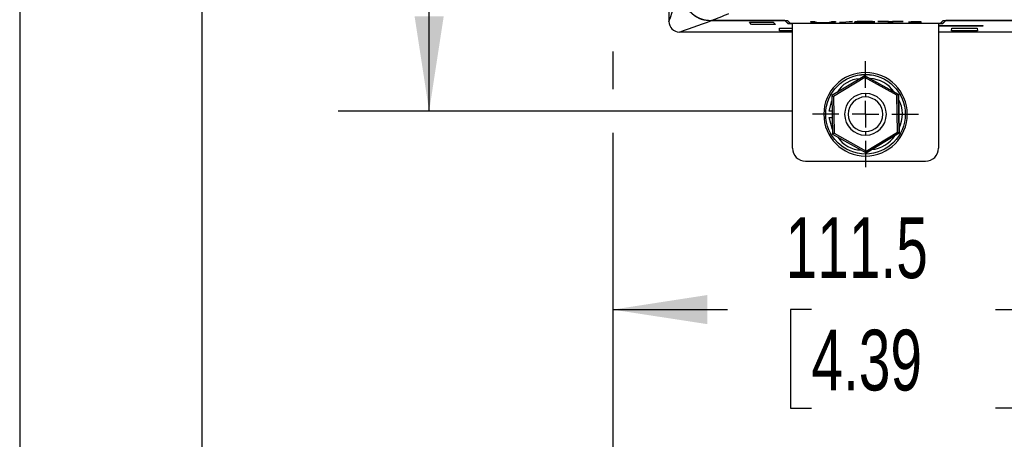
# Model space of a CAD drawing. Header units: millimetres. Extents: x 0 to 1537, y 0 to 1187.
# Tile 2 of 44: x 0 to 189, y 222 to 303. Entities that reach past the tile are written whole.
import ezdxf

# ---------------------------------------------------------------- set-up
doc = ezdxf.new("R2010")
doc.units = ezdxf.units.MM
doc.header["$LTSCALE"] = 5.5
doc.linetypes.add('CENTERX2', pattern=[20.32, 12.7, -2.54, 2.54, -2.54])
doc.layers.add('CENTER', color=40, linetype='CENTERX2')
doc.layers.add('DIMENSIONS', color=140, linetype='Continuous', lineweight=25)
doc.layers.add('TEXT', color=140, linetype='Continuous', lineweight=25)
doc.styles.add('SLDTEXTSTYLE0', font='TXT', dxfattribs={"width": 0.7})
doc.dimstyles.new('SLDDIMSTYLE0', dxfattribs={"dimtxt": 11.869043, "dimasz": 18.161, "dimexe": 0, "dimexo": 0.0625, "dimgap": 2.967261, "dimtad": 0, "dimtih": 1, "dimtoh": 1, "dimrnd": 1e-09, "dimzin": 12, "dimdsep": 46, "dimtxsty": 'SLDTEXTSTYLE0', "dimsah": 1, "dimcen": 0.09, "dimadec": 0, "dimazin": 3, "dimtfac": 1, "dimtofl": 0, "dimtmove": 0, "dimatfit": 3, "dimfxl": 0, "dimfrac": 2, "dimtolj": 1, "dimtzin": 12, "dimarcsym": 0})
doc.dimstyles.new('SLDDIMSTYLE1', dxfattribs={"dimtxt": 11.869043, "dimasz": 18.161, "dimexe": 0, "dimexo": 0.0625, "dimgap": 2.967261, "dimtad": 0, "dimtih": 1, "dimtoh": 1, "dimrnd": 1e-09, "dimzin": 4, "dimdsep": 46, "dimtxsty": 'SLDTEXTSTYLE0', "dimsah": 1, "dimcen": 0.09, "dimadec": 0, "dimazin": 1, "dimtfac": 1, "dimtofl": 0, "dimtmove": 0, "dimatfit": 3, "dimfxl": 0, "dimfrac": 2, "dimtolj": 1, "dimtzin": 12, "dimarcsym": 0})

# ---------------------------------------------------------------- blocks, each defined once
blk = doc.blocks.new('_D')
at = {"layer": 'DIMENSIONS'}
for p, q in [((144.98, 542.69), (61.06, 542.69)), ((78.52, 542.69), (78.52, 435.51)), ((55.95, 413.99), (51.96, 413.99)), ((51.96, 413.99), (51.96, 395.13)), ((101.09, 413.99), (105.08, 413.99)), ((105.08, 413.99), (105.08, 395.13)), ((51.96, 395.13), (55.95, 395.13)), ((105.08, 395.13), (101.09, 395.13)), ((78.52, 285.29), (78.52, 392.47)), ((148.22, 285.29), (61.06, 285.29))]:
    blk.add_line(p, q, dxfattribs=at)
for points in [[(78.52, 542.69), (75.73, 524.53), (81.31, 524.53)], [(78.52, 285.29), (81.31, 303.45), (75.73, 303.45)]]:
    blk.add_solid(points, dxfattribs=at)
at = {"layer": 'DIMENSIONS', "char_height": 11.642, "attachment_point": 1, "style": 'SLDTEXTSTYLE0'}
for s, insert in [('257.4', (55.95, 431.66)), ('10.13', (55.95, 410.14))]:
    blk.add_mtext(s, dxfattribs=dict(at, insert=insert))
blk = doc.blocks.new('_D_4')
at = {"layer": 'DIMENSIONS'}
for p, q in [((113.71, 296.71), (113.71, 289.48)), ((336.71, 296.71), (336.71, 292.88)), ((336.71, 284.5), (336.71, 159.78)), ((113.71, 281.1), (113.71, 159.78)), ((113.71, 177.24), (191.5, 177.24)), ((207.58, 177.24), (203.59, 177.24)), ((203.59, 177.24), (203.59, 158.37)), ((242.85, 177.24), (246.84, 177.24)), ((246.84, 177.24), (246.84, 158.37)), ((336.71, 177.24), (258.93, 177.24)), ((203.59, 158.37), (207.58, 158.37)), ((246.84, 158.37), (242.85, 158.37))]:
    blk.add_line(p, q, dxfattribs=at)
for points in [[(113.71, 177.24), (131.88, 174.44), (131.88, 180.03)], [(336.71, 177.24), (318.55, 180.03), (318.55, 174.44)]]:
    blk.add_solid(points, dxfattribs=at)
at = {"layer": 'DIMENSIONS', "char_height": 11.642, "attachment_point": 1, "style": 'SLDTEXTSTYLE0'}
for s, insert in [('223.0', (202.64, 194.9)), ('8.78', (207.58, 173.38))]:
    blk.add_mtext(s, dxfattribs=dict(at, insert=insert))
blk = doc.blocks.new('_D_8')
at = {"layer": 'DIMENSIONS'}
for p, q in [((113.71, 296.71), (113.71, 289.48)), ((113.71, 281.1), (113.71, 229.8)), ((225.18, 267.54), (225.18, 229.8)), ((113.71, 247.26), (135.73, 247.26)), ((151.81, 247.26), (147.82, 247.26)), ((147.82, 247.26), (147.82, 228.4)), ((187.08, 247.26), (191.07, 247.26)), ((191.07, 247.26), (191.07, 228.4)), ((225.18, 247.26), (203.16, 247.26)), ((147.82, 228.4), (151.81, 228.4)), ((191.07, 228.4), (187.08, 228.4))]:
    blk.add_line(p, q, dxfattribs=at)
for points in [[(113.71, 247.26), (131.88, 244.47), (131.88, 250.06)], [(225.18, 247.26), (207.01, 250.06), (207.01, 244.47)]]:
    blk.add_solid(points, dxfattribs=at)
at = {"layer": 'DIMENSIONS', "char_height": 11.642, "attachment_point": 1, "style": 'SLDTEXTSTYLE0'}
for s, insert in [('111.5', (146.87, 264.93)), ('4.39', (151.81, 243.41))]:
    blk.add_mtext(s, dxfattribs=dict(at, insert=insert))
blk = doc.blocks.new('SW_CENTERMARKSYMBOL_6')
at = {"layer": 'CENTER', "color": 0}
for p, q in [((0, 5.08), (0, 10.17)), ((0, 0), (0, 2.54)), ((-5.08, 0), (-10.17, 0)), ((0, 0), (-2.54, 0)), ((0, 0), (0, -2.54)), ((0, 0), (2.54, 0)), ((5.08, 0), (10.17, 0)), ((0, -5.08), (0, -10.17))]:
    blk.add_line(p, q, dxfattribs=at)

msp = doc.modelspace()

# ---------------------------------------------------------------- linework, layer by layer
at = {"color": 7, "linetype": 'Continuous'}
msp.add_line((0.014, 1187.465), (0.014, 0.015), dxfattribs=at)
for p, q in [((124.49, 330.442), (124.49, 302.442)), ((132.673, 302.673), (132.679, 302.678)), ((132.673, 302.673), (146.72, 302.673)), ((132.679, 302.673), (147.228, 302.673)), ((146.72, 302.668), (132.686, 302.668)), ((139.95, 302.308), (144.456, 302.308)), ((140.349, 301.897), (139.95, 302.308)), ((140.349, 301.902), (139.955, 302.308)), ((144.456, 302.308), (144.898, 301.897)), ((146.72, 302.673), (146.72, 302.668)), ((146.72, 302.673), (147.351, 302.05)), ((147.351, 302.045), (146.72, 302.668)), ((147.228, 302.673), (147.761, 302.147)), ((147.761, 302.147), (176.541, 302.147)), ((148.184, 302.142), (176.184, 302.142)), ((148.184, 278.192), (148.184, 302.142)), ((151.687, 302.473), (152.455, 302.473)), ((151.687, 302.473), (151.687, 302.468)), ((151.691, 302.356), (151.687, 302.468)), ((151.687, 302.468), (152.455, 302.468)), ((152.455, 302.473), (152.454, 302.361)), ((152.455, 302.468), (152.454, 302.356)), ((152.454, 302.361), (152.454, 302.356)), ((152.455, 302.473), (152.455, 302.468)), ((154.008, 302.293), (154.008, 302.298)), ((155.653, 302.473), (156.421, 302.473)), ((155.653, 302.473), (155.653, 302.468)), ((155.653, 302.468), (156.421, 302.468)), ((155.657, 302.356), (155.653, 302.468)), ((156.421, 302.468), (156.419, 302.356)), ((156.42, 302.361), (156.419, 302.356)), ((156.421, 302.473), (156.42, 302.361)), ((156.421, 302.473), (156.421, 302.468)), ((157.222, 302.276), (159.072, 302.476)), ((157.222, 302.271), (159.072, 302.471)), ((157.222, 302.276), (157.222, 302.271)), ((157.8, 302.271), (157.222, 302.271)), ((159.661, 302.471), (157.8, 302.271)), ((159.072, 302.476), (159.661, 302.476)), ((159.072, 302.476), (159.072, 302.471)), ((159.072, 302.471), (159.661, 302.471)), ((159.661, 302.471), (159.661, 302.476)), ((160.013, 302.278), (160.013, 302.273)), ((163.963, 302.273), (160.013, 302.273)), ((160.105, 302.417), (160.105, 302.412)), ((160.87, 302.41), (160.105, 302.412)), ((161.057, 302.296), (163.963, 302.296)), ((161.174, 302.301), (163.964, 302.301)), ((161.535, 302.35), (161.535, 302.345)), ((162.082, 302.476), (162.082, 302.471)), ((163.964, 302.301), (163.963, 302.278)), ((163.964, 302.301), (163.963, 302.296)), ((163.963, 302.296), (163.963, 302.273)), ((163.963, 302.278), (163.963, 302.273)), ((163.965, 302.421), (163.965, 302.416)), ((164.552, 302.473), (169.383, 302.473)), ((164.552, 302.473), (164.552, 302.468)), ((164.552, 302.468), (169.383, 302.468)), ((164.553, 302.445), (164.552, 302.468)), ((166.584, 302.445), (164.553, 302.445)), ((166.591, 302.273), (166.584, 302.445)), ((167.349, 302.273), (166.591, 302.273)), ((167.351, 302.445), (167.349, 302.278)), ((167.351, 302.445), (167.349, 302.273)), ((167.349, 302.278), (167.349, 302.273)), ((169.382, 302.445), (167.351, 302.445)), ((169.383, 302.473), (169.382, 302.45)), ((169.383, 302.468), (169.382, 302.445)), ((169.382, 302.45), (169.382, 302.445)), ((169.383, 302.473), (169.383, 302.468)), ((170.454, 302.425), (170.454, 302.42)), ((170.455, 302.397), (170.454, 302.42)), ((172.007, 302.273), (172.001, 302.428)), ((172.766, 302.273), (172.007, 302.273)), ((172.271, 302.476), (172.768, 302.476)), ((172.271, 302.471), (172.271, 302.476)), ((172.271, 302.471), (172.768, 302.471)), ((172.768, 302.476), (172.766, 302.278)), ((172.768, 302.471), (172.766, 302.273)), ((172.766, 302.278), (172.766, 302.273)), ((172.768, 302.476), (172.768, 302.471)), ((176.185, 302.058), (176.184, 302.142)), ((176.184, 302.142), (176.184, 278.192)), ((176.185, 302.058), (176.185, 278.192)), ((176.541, 302.147), (177.061, 302.673)), ((176.951, 302.05), (177.566, 302.673)), ((177.566, 302.668), (176.951, 302.045)), ((177.061, 302.673), (210.228, 302.673)), ((209.72, 302.673), (177.566, 302.673)), ((177.566, 302.668), (177.566, 302.673)), ((209.72, 302.668), (177.566, 302.668)), ((148.184, 300.442), (126.489, 300.442)), ((144.893, 301.902), (140.349, 301.902)), ((140.349, 301.902), (140.349, 301.897)), ((144.898, 301.897), (140.349, 301.897)), ((145.687, 300.691), (145.712, 301.214)), ((145.687, 300.697), (145.712, 301.214)), ((148.184, 300.697), (145.687, 300.697)), ((145.687, 300.697), (145.687, 300.691)), ((148.184, 300.691), (145.687, 300.691)), ((145.712, 301.214), (148.184, 301.214)), ((148.184, 302.05), (147.351, 302.05)), ((147.351, 302.045), (147.351, 302.05)), ((148.184, 302.045), (147.351, 302.045)), ((176.951, 302.05), (176.185, 302.05)), ((176.951, 302.045), (176.185, 302.045)), ((176.185, 301.68), (184.654, 301.68)), ((184.656, 301.563), (176.185, 301.563)), ((184.656, 301.557), (176.185, 301.557)), ((211.184, 300.442), (176.185, 300.442)), ((176.951, 302.05), (176.951, 302.045)), ((178.687, 300.691), (178.712, 301.214)), ((178.687, 300.697), (178.712, 301.214)), ((183.656, 300.697), (178.687, 300.697)), ((178.687, 300.697), (178.687, 300.691)), ((183.657, 300.691), (178.687, 300.691)), ((178.712, 301.214), (183.618, 301.214)), ((183.618, 301.214), (183.657, 300.691)), ((184.654, 301.68), (184.656, 301.557)), ((184.654, 301.68), (184.656, 301.563)), ((184.656, 301.563), (184.656, 301.557)), ((162.184, 292.692), (162.184, 292.692)), ((162.052, 292.081), (155.718, 288.275)), ((162.058, 291.735), (156.021, 288.107)), ((168.516, 288.498), (162.052, 292.081)), ((162.052, 292.081), (162.054, 292.081)), ((162.054, 292.081), (168.518, 288.498)), ((168.219, 288.32), (162.058, 291.735)), ((162.184, 292.312), (162.183, 292.312)), ((155.209, 285.292), (155.736, 287.236)), ((155.718, 288.275), (155.846, 280.886)), ((156.021, 288.107), (156.143, 281.065)), ((162.176, 288.692), (162.176, 288.002)), ((162.181, 288.692), (162.176, 288.692)), ((168.341, 281.277), (168.219, 288.32)), ((168.644, 281.109), (168.516, 288.498)), ((168.518, 288.498), (168.516, 288.498)), ((168.518, 288.498), (168.646, 281.109)), ((155.77, 285.292), (155.209, 285.292)), ((155.83, 281.8), (155.209, 284.092)), ((155.209, 284.092), (155.791, 284.092)), ((162.176, 281.383), (162.176, 280.692)), ((155.846, 280.886), (162.31, 277.303)), ((156.143, 281.065), (162.304, 277.649)), ((162.176, 280.692), (162.181, 280.692)), ((162.304, 277.649), (168.341, 281.277)), ((162.31, 277.303), (168.644, 281.109)), ((168.646, 281.109), (162.312, 277.303)), ((168.646, 281.109), (168.644, 281.109)), ((176.185, 278.192), (176.184, 278.192)), ((150.684, 275.692), (173.684, 275.692)), ((162.183, 277.072), (162.184, 277.072)), ((162.184, 276.692), (162.184, 276.692)), ((162.312, 277.303), (162.31, 277.303)), ((173.684, 275.692), (173.685, 275.692))]:
    msp.add_line(p, q)
at = {"flags": 128}
for points in [[(124.49, 302.442), (124.801, 303.218), (125.118, 304.224), (125.432, 305.114), (125.746, 306.004), (126.06, 306.894), (126.376, 307.899), (126.688, 308.666)], [(126.489, 300.442), (127.262, 300.757), (128.264, 301.078), (129.149, 301.396), (130.035, 301.714), (130.921, 302.032), (131.914, 302.35), (132.686, 302.668)]]:
    msp.add_lwpolyline(points, dxfattribs=at)
at = {"color": 179, "linetype": 'Continuous', "lineweight": 18}
msp.add_circle((162.176, 284.692), 7.627, dxfattribs=at)
msp.add_circle((162.183, 284.692), 7.62)
for centre, radius, start, end in [((132.678, 308.671), 5.997, 179.99418, 270.00581), ((132.341, 307.685), 5.029, 227.36341, 273.92433), ((86.783, 422.862), 128.653, 290.89996, 292.47779), ((126.489, 302.441), 1.999, 179.99429, 270.00571), ((153.276, 313.397), 11.154, 261.8306, 274.06553), ((153.609, 311.717), 9.427, 262.96163, 272.42457), ((153.527, 309.685), 7.408, 261.66688, 273.71946), ((154.542, 309.987), 7.708, 266.02775, 278.31985), ((154.559, 309.529), 7.257, 265.64391, 278.70358), ((154.676, 317.98), 15.721, 267.77869, 276.36582), ((161.355, 290.035), 12.317, 89.16462, 96.25776), ((161.357, 290.003), 12.344, 89.1723, 96.24975), ((161.683, 282.378), 20.102, 88.86158, 94.50356), ((161.682, 282.4), 20.075, 88.85792, 94.50709), ((161.702, 295.4), 7.059, 87.14408, 96.77217), ((163.516, 245.312), 57.037, 91.30844, 92.47135), ((161.604, 320.266), 17.916, 269.77865, 275.10838), ((161.604, 320.261), 17.916, 269.77863, 275.10846), ((162.294, 291.249), 11.204, 85.36396, 91.22789), ((162.63, 288.855), 13.631, 84.37736, 92.30137), ((162.63, 288.851), 13.631, 84.37741, 92.3013), ((162.309, 319.013), 16.68, 269.67291, 275.6976), ((169.835, 357.241), 54.82, 270.64697, 272.54671), ((169.834, 357.273), 54.857, 270.64763, 272.54603), ((169.346, 397.926), 95.535, 270.66496, 271.59263), ((162.184, 284.692), 8, 90, 270), ((162.184, 284.692), 8, 270, 90), ((162.184, 284.692), 8, 270, 90), ((161.292, 286.219), 5.277, 92.41512, 149.57941), ((476.092, 297.284), 314.082, 180.94922, 181.01242), ((162.742, 285.497), 6.037, 34.97836, 87.01617), ((162.176, 284.692), 4, 90, 270), ((162.176, 284.692), 3.309, 90, 270), ((162.176, 284.692), 4, 270, 90), ((162.176, 284.692), 3.309, 270, 90), ((162.181, 284.692), 4, 270, 90), ((163.105, 284.69), 6.146, 334.02245, 27.97208), ((161.376, 283.187), 5.341, 212.49685, 269.49769), ((162.797, 283.92), 6.034, 274.97467, 327.01987), ((150.684, 278.192), 2.5, 180, 270), ((173.684, 278.192), 2.5, 270, 0), ((173.685, 278.192), 2.5, 270, 0)]:
    msp.add_arc(centre, radius, start, end)
for centre, major_axis, ratio, start_param, end_param in [((156.021, 288.107), (0.303, -0.168), 0.0001392, 3.1413416, 4.7121379), ((168.219, 288.32), (0.297, 0.178), 0.0001479, 0.0002461, 1.5710424), ((156.143, 281.065), (0.297, 0.178), 0.0001479, 1.5710424, 3.1418388), ((168.341, 281.277), (0.303, -0.168), 0.0001392, 4.7121379, 6.2829342), ((162.304, 277.649), (-0.006, 0.346), 0.0002871, 1.5707913, 3.1415877)]:
    msp.add_ellipse(centre, major_axis=major_axis, ratio=ratio, start_param=start_param, end_param=end_param)
at = {"layer": 'TEXT'}
msp.add_line((34.925, 1152.525), (34.925, 34.925), dxfattribs=at)

# ---------------------------------------------------------------- block references
at = {"layer": 'CENTER'}
msp.add_blockref('SW_CENTERMARKSYMBOL_6', (162.176, 284.692), dxfattribs=at)

# ---------------------------------------------------------------- dimensions: what is measured, and where the dimension line sits
at = {"layer": 'DIMENSIONS'}
dim = msp.add_linear_dim(base=(78.52, 285.292), p1=(151.968, 542.692), p2=(155.209, 285.292), angle=90, dimstyle='SLDDIMSTYLE0', dxfattribs=at)
dim.commit()
dim.dimension.update_dxf_attribs({"geometry": '_D', "text_midpoint": (78.52, 413.992), "dimtype": 160})
for base, p1, p2, dimstyle, picture, middle in [((113.715, 177.238), (336.714, 303.692), (113.715, 303.692), 'SLDDIMSTYLE1', '_D_4', (225.214, 177.238)), ((225.176, 247.262), (113.715, 303.692), (225.176, 274.525), 'SLDDIMSTYLE0', '_D_8', (169.445, 247.262))]:
    dim = msp.add_linear_dim(base=base, p1=p1, p2=p2, dimstyle=dimstyle, dxfattribs=at)
    dim.commit()
    dim.dimension.update_dxf_attribs({"geometry": picture, "text_midpoint": middle, "dimtype": 160})

doc.saveas('drawing.dxf')
